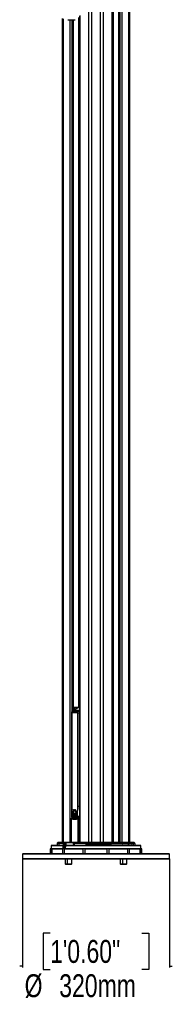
# Model space of a CAD drawing. Header units: millimetres. Extents: x 20 to 22981, y 40 to 19992.
# Tile 93 of 120: x 17352 to 18018, y 1485 to 5781. Entities that reach past the tile are written whole.
import ezdxf

# ---------------------------------------------------------------- set-up
doc = ezdxf.new("R2010")
doc.units = ezdxf.units.MM
doc.header["$LTSCALE"] = 2
doc.layers.add('COMPONENT_GEOMETRY', color=7, linetype='Continuous')
doc.styles.add('SLDTEXTSTYLE0', font='TXT', dxfattribs={"width": 0.75})
doc.dimstyles.new('SLDDIMSTYLE1', dxfattribs={"dimtxt": 100, "dimasz": 6.604, "dimexe": 0, "dimexo": 0.0625, "dimgap": 25, "dimtad": 0, "dimtih": 1, "dimtoh": 1, "dimdec": 1, "dimrnd": 1e-09, "dimzin": 12, "dimdsep": 46, "dimtxsty": 'SLDTEXTSTYLE0', "dimsah": 1, "dimcen": 0.09, "dimadec": 0, "dimazin": 3, "dimtfac": 1, "dimtdec": 1, "dimtmove": 0, "dimatfit": 0, "dimfxl": 1, "dimfrac": 2, "dimtolj": 1, "dimtzin": 12, "dimarcsym": 0})

# ---------------------------------------------------------------- blocks, each defined once
blk = doc.blocks.new('_D_6')
at = {"layer": 'COMPONENT_GEOMETRY', "color": 7}
for p, q in [((17365.2, 2119), (17365.2, 1645.2)), ((18005.2, 2119), (18005.2, 1645.2)), ((17485.1, 1795.6), (17454.7, 1795.6)), ((17454.7, 1795.6), (17454.7, 1636.8)), ((17885.3, 1795.6), (17915.7, 1795.6)), ((17915.7, 1795.6), (17915.7, 1636.8)), ((17365.2, 1651.6), (17352.5, 1651.6)), ((17454.7, 1636.8), (17485.1, 1636.8)), ((17915.7, 1636.8), (17885.3, 1636.8)), ((18005.2, 1651.6), (18017.9, 1651.6))]:
    blk.add_line(p, q, dxfattribs=at)
for points in [[(17365.2, 1651.6), (17358.6, 1652.6), (17358.6, 1650.5)], [(18005.2, 1651.6), (18011.8, 1650.5), (18011.8, 1652.6)]]:
    blk.add_solid(points, dxfattribs=at)
at = {"layer": 'COMPONENT_GEOMETRY', "color": 7, "char_height": 100, "attachment_point": 1, "style": 'SLDTEXTSTYLE0'}
for s, insert in [('1\'0.60"', (17485.1, 1765.7)), ('%%c', (17374, 1616.1)), ('320mm', (17524.8, 1616.1))]:
    blk.add_mtext(s, dxfattribs=dict(at, insert=insert))

msp = doc.modelspace()

# ---------------------------------------------------------------- linework, layer by layer
at = {"color": 8, "linetype": 'Continuous', "lineweight": 25}
for p, q in [((17654.15, 2191.49), (17654.15, 7939.49)), ((17665.22, 7939.49), (17665.22, 2191.49)), ((17705.17, 2191.49), (17705.17, 7939.49)), ((17716.25, 7939.49), (17716.25, 2191.49)), ((17756.35, 2191.49), (17756.35, 7939.49)), ((17783.31, 7939.49), (17783.31, 2191.49)), ((17791.09, 2191.49), (17791.09, 7939.49)), ((17797.26, 7939.49), (17797.26, 2191.49)), ((17827.75, 2191.49), (17827.75, 7939.49)), ((17759.63, 6551.97), (17759.63, 2191.49)), ((17542.65, 5785.38), (17542.65, 2192.28)), ((17573.13, 2192.39), (17573.13, 5781.02)), ((17579.31, 5781.02), (17579.31, 2761.38)), ((17587.09, 2768.25), (17587.09, 5781.02)), ((17610.77, 2780.48), (17610.77, 5790.35)), ((17614.05, 5799.24), (17614.05, 2191.49)), ((17578.24, 2756.57), (17579.55, 2756.57)), ((17611.05, 2780.49), (17587.52, 2779.6)), ((17587.52, 2779.33), (17588.93, 2779.33)), ((17588.24, 2778.33), (17587.52, 2778.33)), ((17588.24, 2768.84), (17588.24, 2778.33)), ((17588.93, 2779.33), (17610.83, 2780.12)), ((17605.43, 2778.9), (17589.64, 2778.33)), ((17589.64, 2778.33), (17589.64, 2769.56)), ((17612.66, 2779.53), (17609.63, 2779.53)), ((17612.66, 2780.33), (17610.84, 2780.05)), ((17611.33, 2767.32), (17612.66, 2768)), ((17578.24, 2347.5), (17579.55, 2347.5)), ((17588.92, 2330.63), (17588.8, 2330.63)), ((17593.04, 2333.51), (17592.9, 2333.51)), ((17612.23, 2347.5), (17612.66, 2353.98)), ((17577.19, 2295.2), (17576.68, 2295.2)), ((17577.19, 2295.2), (17577.19, 2192.39)), ((17585.58, 2297.6), (17579.17, 2297.05)), ((17579.17, 2297.05), (17581.29, 2296.05)), ((17579.31, 2303.03), (17579.31, 2297.26)), ((17607.93, 2191.49), (17607.93, 2295.2)), ((17610.58, 2295.2), (17610.58, 2191.49)), ((17587.86, 2191.48), (17542.12, 2191.48)), ((17490, 2165), (17541.23, 2165)), ((17541.54, 2177.52), (17490.33, 2177.52)), ((17522.87, 2179.46), (17541.58, 2179.46)), ((17541.76, 2186.56), (17523.08, 2186.56)), ((17523.56, 2187.9), (17541.79, 2187.9)), ((17542.07, 2190.91), (17526.06, 2190.91)), ((17541.23, 2165), (17541.52, 2165)), ((17541.8, 2188.03), (17542.09, 2188.03)), ((17551.45, 2165), (17880.39, 2165)), ((17880.07, 2177.52), (17551.53, 2177.52)), ((17643.11, 2190.91), (17587.91, 2190.91)), ((17753.01, 2179.46), (17729.41, 2179.46)), ((17800.72, 2179.46), (17798.79, 2179.46)), ((17820.36, 2179.46), (17819.65, 2179.46)), ((17830.26, 2179.46), (17824.37, 2179.46)), ((17841.65, 2179.46), (17839.97, 2179.46)), ((17847.53, 2179.46), (17849.32, 2179.46)), ((17853.55, 2179.46), (17854.85, 2179.46))]:
    msp.add_line(p, q, dxfattribs=at)
at = {"color": 7, "linetype": 'Continuous', "lineweight": 25}
for p, q in [((17757.73, 2191.49), (17757.73, 7939.49)), ((17782.88, 7939.49), (17782.88, 2191.49)), ((17831.09, 7939.49), (17831.09, 2191.49)), ((17539.3, 2191.49), (17539.3, 5786.52)), ((17562.46, 5781.02), (17594.04, 5781.02)), ((17587.52, 2768.46), (17587.52, 5781.02)), ((17612.66, 5796.17), (17612.66, 2191.49)), ((17578.24, 2756.57), (17578.24, 2347.5)), ((17579.55, 2756.57), (17579.55, 2347.5)), ((17604.03, 2776.95), (17584.8, 2767.07)), ((17609.63, 2779.53), (17585.87, 2767.32)), ((17611.33, 2767.32), (17585.87, 2767.32)), ((17611.04, 2780.49), (17587.52, 2779.6)), ((17589.64, 2778.33), (17588.24, 2778.33)), ((17605.33, 2756.57), (17612.23, 2756.57)), ((17605.33, 2347.5), (17605.33, 2756.57)), ((17608, 2778.99), (17606.64, 2778.99)), ((17608.55, 2779.28), (17607.5, 2778.74)), ((17610.06, 2779.92), (17608.55, 2779.28)), ((17611.05, 2780.49), (17611.06, 2780.49)), ((17612.23, 2756.57), (17612.23, 2347.5)), ((17582.76, 2319.8), (17583.15, 2322.11)), ((17583.14, 2322.11), (17583.15, 2322.11)), ((17583.15, 2322.11), (17586.47, 2321.02)), ((17583.28, 2322.11), (17583.42, 2322.11)), ((17586.47, 2321.02), (17583.33, 2322.85)), ((17585.48, 2334.32), (17586.1, 2333.76)), ((17585.62, 2334.32), (17586.02, 2333.95)), ((17586.55, 2321.02), (17586.47, 2321.02)), ((17588.8, 2330.63), (17591.57, 2331.79)), ((17589.7, 2332.74), (17589.84, 2332.74)), ((17591.62, 2329.93), (17591.42, 2329.93)), ((17591.71, 2331.79), (17591.57, 2331.79)), ((17591.69, 2329.92), (17591.98, 2329.85)), ((17593.18, 2333.51), (17592.61, 2333.26)), ((17594.36, 2333.62), (17593.32, 2333.51)), ((17595.71, 2320.47), (17595.85, 2320.47)), ((17595.87, 2331.2), (17595.75, 2331.2)), ((17595.85, 2320.47), (17595.99, 2320.47)), ((17595.98, 2328.66), (17595.86, 2328.66)), ((17596.09, 2330.35), (17596.2, 2330.35)), ((17601.85, 2320.5), (17602.41, 2319.41)), ((17612.23, 2347.5), (17605.33, 2347.5)), ((17576.68, 2295.2), (17576.68, 2192.39)), ((17585.21, 2297.77), (17578.51, 2297.19)), ((17582.66, 2316.59), (17582.68, 2316.59)), ((17582.67, 2319.01), (17582.81, 2319.01)), ((17582.67, 2319.01), (17582.7, 2319.01)), ((17582.68, 2316.59), (17582.7, 2319.01)), ((17587.32, 2318.72), (17582.68, 2316.59)), ((17582.7, 2319.01), (17586.88, 2319.67)), ((17586.88, 2319.67), (17582.76, 2319.8)), ((17582.76, 2315.6), (17587.32, 2318.72)), ((17583.23, 2312.93), (17582.76, 2315.6)), ((17582.8, 2316.59), (17582.95, 2316.59)), ((17582.81, 2319.01), (17582.83, 2319.01)), ((17583.03, 2315.6), (17582.89, 2315.6)), ((17587.83, 2317.96), (17583.23, 2312.93)), ((17583.23, 2312.93), (17583.23, 2312.93)), ((17583.37, 2312.93), (17583.51, 2312.93)), ((17583.5, 2311.98), (17587.83, 2317.96)), ((17584.59, 2309.31), (17583.5, 2311.98)), ((17583.5, 2311.98), (17583.5, 2311.98)), ((17583.79, 2311.98), (17583.65, 2311.98)), ((17586.96, 2306.13), (17585.13, 2308.39)), ((17585.18, 2308.39), (17585.13, 2308.39)), ((17585.31, 2319.61), (17585.45, 2319.61)), ((17585.46, 2308.39), (17585.32, 2308.39)), ((17586.97, 2319.67), (17586.88, 2319.67)), ((17586.89, 2319.64), (17587.26, 2319.67)), ((17587.42, 2318.72), (17587.32, 2318.72)), ((17590.21, 2304.17), (17587.74, 2305.46)), ((17587.84, 2305.46), (17587.74, 2305.46)), ((17587.94, 2317.96), (17587.83, 2317.96)), ((17588.12, 2305.46), (17587.98, 2305.46)), ((17588.44, 2317.27), (17588.33, 2317.27)), ((17588.93, 2317.67), (17588.5, 2318.12)), ((17589.18, 2316.69), (17589.06, 2316.69)), ((17590.37, 2316.76), (17589.44, 2317.25)), ((17590.14, 2316.08), (17590.01, 2316.08)), ((17591.26, 2316.55), (17591.4, 2316.55)), ((17591.4, 2316.08), (17591.26, 2316.08)), ((17594.2, 2304.12), (17591.26, 2303.93)), ((17591.4, 2303.93), (17591.26, 2303.93)), ((17593.04, 2316.37), (17592.9, 2316.37)), ((17594.43, 2318.1), (17593.95, 2317.61)), ((17594.72, 2317.82), (17594.59, 2317.82)), ((17598.16, 2306.57), (17595.22, 2304.49)), ((17595.34, 2304.49), (17595.49, 2304.49)), ((17595.49, 2304.49), (17595.63, 2304.49)), ((17595.68, 2295.49), (17597.1, 2295.49)), ((17601.16, 2311.48), (17599.05, 2307.6)), ((17601.65, 2313.09), (17601.66, 2313.09)), ((17602.24, 2317.96), (17601.66, 2313.09)), ((17602.13, 2319.41), (17602.16, 2319.41)), ((17602.21, 2317.96), (17602.24, 2317.96)), ((17607.93, 2295.2), (17610.58, 2295.2)), ((17608.51, 2298.24), (17608.04, 2298.74)), ((17612.66, 2297.46), (17609.12, 2297.19)), ((17520.8, 2191.49), (17527.24, 2191.49)), ((17527.24, 2191.49), (17542.12, 2191.49)), ((17542.12, 2191.48), (17541.99, 2189.99)), ((17543.12, 2192.39), (17586.86, 2192.39)), ((17587.86, 2191.49), (17643.89, 2191.49)), ((17587.99, 2189.99), (17587.86, 2191.48)), ((17665.22, 2191.49), (17643.89, 2191.49)), ((17665.22, 2190.91), (17665.22, 2191.49)), ((17705.17, 2191.49), (17665.22, 2191.49)), ((17705.17, 2191.49), (17705.17, 2190.91)), ((17726.5, 2191.49), (17705.17, 2191.49)), ((17843.16, 2191.49), (17726.5, 2191.49)), ((17843.16, 2191.49), (17849.6, 2191.49)), ((17487.2, 2164.49), (17485.2, 2162.49)), ((17485.2, 2162.49), (17485.2, 2142.49)), ((17491.06, 2162.49), (17485.2, 2162.49)), ((17487.2, 2164.49), (17541.87, 2164.49)), ((17490.33, 2177.52), (17490, 2165)), ((17491.06, 2142.49), (17491.06, 2162.49)), ((17491.33, 2178.49), (17541.56, 2178.49)), ((17541.11, 2162.49), (17493.03, 2162.49)), ((17493.03, 2162.49), (17493.03, 2142.49)), ((17512.65, 2179.05), (17512.65, 2178.49)), ((17512.74, 2178.99), (17512.74, 2178.49)), ((17515.79, 2186.56), (17515.55, 2179.46)), ((17515.55, 2179.46), (17522.87, 2179.46)), ((17523.08, 2186.56), (17515.79, 2186.56)), ((17519.38, 2190.91), (17516.38, 2187.9)), ((17516.38, 2187.9), (17523.56, 2187.9)), ((17526.06, 2190.91), (17519.38, 2190.91)), ((17523.08, 2186.56), (17522.87, 2179.46)), ((17526.06, 2190.91), (17523.56, 2187.9)), ((17541.11, 2142.49), (17541.11, 2162.49)), ((17541.8, 2188.03), (17541.23, 2165)), ((17542.09, 2188.03), (17541.52, 2165)), ((17541.52, 2165), (17547.16, 2165)), ((17541.87, 2164.49), (17541.73, 2164.49)), ((17547.52, 2164.49), (17541.87, 2164.49)), ((17543.21, 2189.99), (17541.99, 2189.99)), ((17547.16, 2188.03), (17542.09, 2188.03)), ((17543.51, 2189.99), (17548.57, 2189.99)), ((17629.77, 2162.49), (17546.49, 2162.49)), ((17546.49, 2162.49), (17546.49, 2142.49)), ((17547.16, 2165), (17547.16, 2188.03)), ((17548.22, 2164.49), (17547.52, 2164.49)), ((17548.2, 2164.49), (17883.2, 2164.49)), ((17548.4, 2164.49), (17548.22, 2164.49)), ((17548.57, 2189.99), (17551.45, 2189.99)), ((17548.58, 2188.03), (17548.58, 2165)), ((17548.58, 2165), (17550.06, 2165)), ((17551.87, 2189.01), (17549.27, 2189.01)), ((17550.06, 2165), (17550.13, 2177.53)), ((17587.99, 2189.99), (17551.45, 2189.99)), ((17551.52, 2179.47), (17551.78, 2179.47)), ((17551.78, 2179.47), (17551.87, 2189.01)), ((17551.87, 2189.01), (17551.87, 2189.03)), ((17552.23, 2178.49), (17879.07, 2178.49)), ((17553, 2179.46), (17587.97, 2179.46)), ((17553.1, 2189.03), (17553.1, 2188.99)), ((17587.77, 2189.03), (17553.1, 2189.03)), ((17587.77, 2188.58), (17587.77, 2189.03)), ((17587.97, 2179.46), (17587.77, 2186.56)), ((17589.16, 2189.7), (17589.25, 2187.9)), ((17589.25, 2187.9), (17641.45, 2187.9)), ((17589.44, 2186.56), (17589.63, 2179.46)), ((17641.12, 2186.56), (17589.44, 2186.56)), ((17589.63, 2179.46), (17640.99, 2179.46)), ((17629.77, 2142.49), (17629.77, 2162.49)), ((17733.28, 2162.49), (17637.12, 2162.49)), ((17637.12, 2162.49), (17637.12, 2142.49)), ((17641.12, 2186.56), (17640.99, 2179.46)), ((17665.22, 2179.46), (17640.99, 2179.46)), ((17641.12, 2186.56), (17665.22, 2186.56)), ((17643.11, 2190.91), (17641.45, 2187.9)), ((17665.22, 2187.9), (17641.45, 2187.9)), ((17643.11, 2190.91), (17665.22, 2190.91)), ((17665.22, 2190.91), (17665.22, 2187.9)), ((17665.22, 2190.91), (17705.17, 2190.91)), ((17705.17, 2187.9), (17665.22, 2187.9)), ((17665.22, 2186.56), (17665.22, 2187.9)), ((17665.22, 2186.56), (17665.22, 2179.46)), ((17665.22, 2186.56), (17705.17, 2186.56)), ((17705.17, 2179.46), (17665.22, 2179.46)), ((17665.22, 2178.49), (17665.22, 2179.46)), ((17705.17, 2190.91), (17705.17, 2187.9)), ((17705.17, 2190.91), (17727.29, 2190.91)), ((17705.17, 2186.56), (17705.17, 2187.9)), ((17728.95, 2187.9), (17705.17, 2187.9)), ((17705.17, 2186.56), (17705.17, 2179.46)), ((17705.17, 2186.56), (17729.27, 2186.56)), ((17705.17, 2178.49), (17705.17, 2179.46)), ((17729.41, 2179.46), (17705.17, 2179.46)), ((17727.29, 2190.91), (17728.95, 2187.9)), ((17727.29, 2190.91), (17844.33, 2190.91)), ((17846.83, 2187.9), (17728.95, 2187.9)), ((17729.27, 2186.56), (17729.41, 2179.46)), ((17729.27, 2186.56), (17847.32, 2186.56)), ((17733.28, 2142.49), (17733.28, 2162.49)), ((17823.9, 2162.49), (17740.63, 2162.49)), ((17740.63, 2162.49), (17740.63, 2142.49)), ((17753.51, 2178.99), (17753.51, 2178.49)), ((17758.86, 2179.05), (17758.86, 2178.49)), ((17760.5, 2179.05), (17760.5, 2178.49)), ((17762.33, 2179.05), (17762.33, 2178.49)), ((17764.92, 2179.05), (17764.92, 2178.49)), ((17768.4, 2179.05), (17768.4, 2178.49)), ((17768.49, 2178.99), (17768.49, 2179.05)), ((17771.59, 2178.49), (17771.59, 2179.05)), ((17776.39, 2178.49), (17776.39, 2179.05)), ((17781.34, 2178.49), (17781.34, 2179.05)), ((17785.5, 2178.49), (17785.5, 2179.05)), ((17787.77, 2178.49), (17787.77, 2179.05)), ((17787.95, 2178.49), (17787.95, 2179.05)), ((17791.75, 2179.05), (17791.75, 2178.49)), ((17796.69, 2178.49), (17796.69, 2179.05)), ((17797.03, 2178.99), (17798.68, 2178.99)), ((17798.68, 2178.99), (17798.68, 2178.49)), ((17798.68, 2178.99), (17800.66, 2178.99)), ((17800.66, 2178.99), (17800.66, 2178.49)), ((17800.66, 2178.99), (17802.7, 2178.99)), ((17802.7, 2178.99), (17802.7, 2178.49)), ((17802.7, 2178.99), (17804.67, 2178.99)), ((17802.82, 2179.05), (17802.82, 2178.99)), ((17804.67, 2178.99), (17804.67, 2178.49)), ((17808.55, 2178.99), (17808.55, 2178.49)), ((17811.04, 2178.99), (17811.04, 2178.49)), ((17815.32, 2178.99), (17815.99, 2178.99)), ((17815.33, 2178.49), (17815.33, 2179.05)), ((17815.99, 2178.99), (17815.99, 2178.49)), ((17816.81, 2178.99), (17816.81, 2178.49)), ((17816.81, 2178.99), (17818.03, 2178.99)), ((17818.03, 2178.99), (17818.03, 2178.49)), ((17818.78, 2178.99), (17818.88, 2178.99)), ((17818.88, 2178.99), (17818.88, 2178.49)), ((17818.88, 2178.99), (17819.23, 2178.99)), ((17819.23, 2178.99), (17819.23, 2178.49)), ((17820.65, 2178.99), (17820.65, 2178.49)), ((17823, 2178.99), (17823, 2178.49)), ((17823.77, 2178.49), (17823.77, 2179.05)), ((17823.9, 2142.49), (17823.9, 2162.49)), ((17824.07, 2178.99), (17827.57, 2178.99)), ((17827.57, 2178.99), (17827.57, 2178.49)), ((17827.57, 2178.99), (17829.1, 2178.99)), ((17829.1, 2178.99), (17829.1, 2178.49)), ((17829.29, 2178.49), (17829.29, 2178.99)), ((17877.36, 2162.49), (17829.29, 2162.49)), ((17829.29, 2162.49), (17829.29, 2142.49)), ((17829.34, 2178.99), (17831.53, 2178.99)), ((17830.65, 2179.05), (17830.65, 2178.99)), ((17831.39, 2179.05), (17831.39, 2178.99)), ((17831.53, 2178.99), (17831.53, 2178.49)), ((17832.23, 2178.99), (17832.23, 2178.49)), ((17832.23, 2178.99), (17833.84, 2178.99)), ((17833.84, 2178.99), (17833.84, 2178.49)), ((17835.21, 2179.05), (17835.21, 2178.49)), ((17839.18, 2178.49), (17839.18, 2179.05)), ((17839.52, 2178.99), (17843.45, 2178.99)), ((17843.45, 2178.99), (17843.45, 2178.49)), ((17843.45, 2178.99), (17843.86, 2178.99)), ((17843.86, 2178.99), (17843.86, 2178.49)), ((17843.86, 2178.99), (17844.25, 2178.99)), ((17844.25, 2178.99), (17844.25, 2178.49)), ((17844.33, 2190.91), (17846.83, 2187.9)), ((17851.02, 2190.91), (17844.33, 2190.91)), ((17845.1, 2178.49), (17845.1, 2179.05)), ((17846.83, 2187.9), (17854.02, 2187.9)), ((17847.32, 2186.56), (17847.53, 2179.46)), ((17854.6, 2186.56), (17847.32, 2186.56)), ((17850.03, 2178.99), (17850.03, 2178.49)), ((17851.02, 2190.91), (17854.02, 2187.9)), ((17851.95, 2178.49), (17851.95, 2179.05)), ((17854.6, 2186.56), (17854.85, 2179.46)), ((17857.75, 2178.49), (17857.75, 2179.05)), ((17877.36, 2142.49), (17877.36, 2162.49)), ((17885.2, 2162.49), (17879.33, 2162.49)), ((17879.33, 2162.49), (17879.33, 2142.49)), ((17880.39, 2165), (17880.07, 2177.52)), ((17885.2, 2162.49), (17883.2, 2164.49)), ((17885.2, 2142.49), (17885.2, 2162.49)), ((17368.2, 2142.49), (17365.2, 2139.49)), ((17365.2, 2139.49), (17365.2, 2121.49)), ((17458.92, 2139.49), (17365.2, 2139.49)), ((17365.2, 2121.49), (17368.2, 2118.49)), ((17365.2, 2121.49), (17458.92, 2121.49)), ((17368.2, 2142.49), (17461.05, 2142.49)), ((17461.05, 2118.49), (17368.2, 2118.49)), ((18005.2, 2139.49), (17458.92, 2139.49)), ((17458.92, 2121.49), (18005.2, 2121.49)), ((17461.05, 2142.49), (18002.2, 2142.49)), ((18002.2, 2118.49), (17461.05, 2118.49)), ((17550.23, 2118.49), (17550.23, 2098.15)), ((17559.95, 2118.49), (17559.95, 2098.15)), ((17579.95, 2098.15), (17579.95, 2118.49)), ((17790.45, 2118.49), (17790.45, 2098.15)), ((17800.17, 2118.49), (17800.17, 2098.15)), ((17820.17, 2098.15), (17820.17, 2118.49)), ((18005.2, 2139.49), (18002.2, 2142.49)), ((18002.2, 2118.49), (18005.2, 2121.49)), ((18005.2, 2121.49), (18005.2, 2139.49)), ((17550.23, 2098.15), (17551.88, 2096.49)), ((17550.23, 2098.15), (17559.95, 2098.15)), ((17551.88, 2096.49), (17561.6, 2096.49)), ((17559.95, 2098.15), (17561.6, 2096.49)), ((17559.95, 2098.15), (17571.86, 2098.15)), ((17561.6, 2096.49), (17571.54, 2096.49)), ((17571.54, 2096.49), (17578.29, 2096.49)), ((17571.86, 2098.15), (17579.95, 2098.15)), ((17578.29, 2096.49), (17579.95, 2098.15)), ((17790.45, 2098.15), (17792.1, 2096.49)), ((17790.45, 2098.15), (17800.17, 2098.15)), ((17792.1, 2096.49), (17801.82, 2096.49)), ((17800.17, 2098.15), (17801.82, 2096.49)), ((17800.17, 2098.15), (17820.17, 2098.15)), ((17801.82, 2096.49), (17818.51, 2096.49)), ((17818.51, 2096.49), (17820.17, 2098.15))]:
    msp.add_line(p, q, dxfattribs=at)
at = {"color": 8, "linetype": 'Continuous', "lineweight": 25, "flags": 128}
for points in [[(17584.8, 2767.07), (17585.21, 2767.23), (17585.87, 2767.32)], [(17611.33, 2767.32), (17612.04, 2767.23), (17612.66, 2767.01)], [(17579.17, 2297.05), (17578.81, 2297.17), (17578.51, 2297.19)], [(17603.72, 2296.31), (17604.36, 2296.09), (17605.92, 2295.62)], [(17607.93, 2295.2), (17607.85, 2295.56), (17607.82, 2295.9), (17607.84, 2296.22), (17607.92, 2296.5), (17608.06, 2296.73), (17608.23, 2296.9), (17608.31, 2296.95)], [(17610.58, 2295.2), (17610.52, 2295.68), (17610.38, 2296.13), (17610.18, 2296.53), (17609.93, 2296.85), (17609.64, 2297.07), (17609.32, 2297.18), (17609.12, 2297.19)]]:
    msp.add_lwpolyline(points, dxfattribs=at)
at = {"color": 7, "linetype": 'Continuous', "lineweight": 25, "flags": 128}
for points in [[(17588.39, 2318.08), (17587.9, 2318.74), (17587.06, 2320.59), (17586.69, 2322.72), (17586.82, 2324.9), (17587.45, 2326.91), (17588.51, 2328.52), (17589.87, 2329.56), (17591.4, 2329.92)], [(17587.04, 2321.19), (17586.83, 2322.72), (17586.97, 2324.9), (17587.59, 2326.91), (17588.65, 2328.52), (17590.01, 2329.56), (17591.44, 2329.92)], [(17587.04, 2321.19), (17586.83, 2322.72), (17586.97, 2324.9), (17587.59, 2326.91), (17588.65, 2328.52), (17590.01, 2329.56), (17591.44, 2329.92)], [(17589.98, 2332.74), (17589.27, 2332.78), (17588.99, 2332.81)], [(17589.98, 2332.74), (17589.27, 2332.78), (17588.99, 2332.81)], [(17587.09, 2318.34), (17587.13, 2318.36), (17587.7, 2318.72)], [(17587.52, 2317.03), (17587.68, 2317.24), (17588.22, 2317.96)], [(17589.64, 2317.21), (17589.4, 2317.38), (17588.61, 2318.16)], [(17603.98, 2294.97), (17603.51, 2295.12), (17601.81, 2295.74)], [(17609.32, 2298.41), (17608.99, 2298.29), (17608.51, 2298.24)], [(17551.53, 2177.52), (17551.51, 2175.52), (17551.47, 2167.52), (17551.45, 2165)], [(17553, 2179.46), (17552.99, 2179.27), (17552.96, 2179.08), (17552.91, 2178.92), (17552.84, 2178.77), (17552.77, 2178.65), (17552.68, 2178.56), (17552.58, 2178.51), (17552.48, 2178.49)], [(17553.1, 2188.99), (17553.08, 2186.99), (17553, 2179.46)], [(17640.43, 2178.49), (17640.54, 2178.51), (17640.64, 2178.56), (17640.74, 2178.65), (17640.82, 2178.77), (17640.89, 2178.92), (17640.94, 2179.08), (17640.97, 2179.27), (17640.99, 2179.46)], [(17729.96, 2178.49), (17729.86, 2178.51), (17729.76, 2178.56), (17729.66, 2178.65), (17729.58, 2178.77), (17729.51, 2178.92), (17729.46, 2179.08), (17729.42, 2179.27), (17729.41, 2179.46)]]:
    msp.add_lwpolyline(points, dxfattribs=at)
at = {"color": 8, "linetype": 'Continuous', "lineweight": 25}
for centre, radius, start, end in [((17581.66, 2761.97), 1.79, 83.81387, 140.60513), ((17606.43, 2755.51), 8.28, 41.21, 83.94516), ((17609.61, 2777.19), 2.34, 89.45913, 116.88089), ((17610.84, 2777.62), 2.42, 89.82565, 108.78632), ((17579.78, 2299.52), 6.7, 88.57047, 99.8323), ((17584.85, 2302.02), 3.76, 158.4924, 231.71717), ((17848.67, 2179.48), 1.15, 181.41464, 206.02352)]:
    msp.add_arc(centre, radius, start, end, dxfattribs=at)
at = {"color": 7, "linetype": 'Continuous', "lineweight": 25}
for centre, radius, start, end in [((17591.37, 2757.06), 11.64, 118.20136, 144.94174), ((17589.14, 2778.45), 0.903, 103.2025, 187.6768), ((17588.74, 2778.44), 0.909, 352.91967, 77.60911), ((17607.2, 2769.12), 9.89, 93.26041, 148.86493), ((17616.83, 2757.06), 11.64, 118.20136, 144.94174), ((17613.77, 2771.51), 9.02, 108.88637, 117.26019), ((17601.38, 2317.79), 18.75, 166.68475, 173.83257), ((17601.52, 2317.79), 18.75, 166.68475, 173.83257), ((17589.47, 2336.16), 15.42, 245.74487, 259.0658), ((17589.61, 2336.16), 15.42, 245.74487, 259.0658), ((17595.51, 2320), 12.51, 121.78298, 166.83621), ((17595.41, 2340.41), 21.32, 235.50135, 245.44903), ((17589.82, 2336.34), 15.61, 245.79437, 255.88069), ((17595.65, 2320), 12.51, 121.78298, 166.83621), ((17595.55, 2340.41), 21.32, 235.50135, 245.44903), ((17591.21, 2339.81), 8.04, 223.04936, 273.57051), ((17589.82, 2339.92), 7.17, 231.29199, 296.67499), ((17590.23, 2340.24), 7.5, 232.04465, 269.15093), ((17595.84, 2317.91), 14.48, 106.54691, 118.52228), ((17595.98, 2317.91), 14.48, 106.54691, 118.52228), ((17593.14, 2304.18), 16.49, 56.65008, 81.03221), ((17593.28, 2304.18), 16.49, 56.65008, 81.03221), ((17562.12, 2299.46), 44.71, 26.50258, 40.77639), ((17562.26, 2299.46), 44.71, 26.50258, 40.77639), ((17562.97, 2299.89), 44, 29.13084, 40.83299), ((17557.4, 2302.69), 47.76, 20.49966, 33.31402), ((17593.31, 2303.97), 16.73, 56.73487, 76.1238), ((17557.54, 2302.69), 47.76, 20.49966, 33.31402), ((17578.68, 2295.2), 2, 94.91546, 180), ((17579.52, 2294.69), 2.38, 98.34462, 167.79488), ((17602.18, 2317.7), 19.55, 176.16309, 183.2594), ((17578.38, 2332.53), 16.51, 285.03304, 303.18984), ((17582.8, 2332.51), 13.5, 269.48827, 288.02967), ((17585.45, 2338.68), 19.07, 261.85108, 274.58847), ((17575.81, 2331.04), 16.93, 294.16232, 313.26752), ((17601.28, 2317.6), 18.64, 186.15334, 194.4983), ((17602.33, 2317.7), 19.55, 176.16309, 183.2594), ((17578.52, 2332.53), 16.51, 285.03304, 303.18984), ((17582.94, 2332.51), 13.5, 269.48827, 288.02967), ((17585.59, 2338.68), 19.07, 261.85108, 274.58847), ((17575.96, 2331.04), 16.93, 294.16232, 313.26752), ((17601.42, 2317.6), 18.64, 186.15334, 194.4983), ((17583.08, 2332.51), 13.5, 269.48827, 288.02967), ((17585.73, 2338.72), 19.11, 261.85674, 269.99295), ((17576.1, 2331.04), 16.93, 294.16232, 313.26752), ((17601.56, 2317.6), 18.64, 186.15334, 194.4983), ((17565.63, 2334.13), 27.56, 309.68939, 324.05583), ((17565.77, 2334.13), 27.56, 309.68939, 324.05583), ((17565.99, 2333.9), 27.24, 309.64852, 322.13218), ((17564.14, 2331), 27.14, 315.52067, 331.28045), ((17598.58, 2316.78), 15.82, 197.63576, 208.15336), ((17564.28, 2331), 27.14, 315.52067, 331.28045), ((17598.73, 2316.78), 15.82, 197.63576, 208.15336), ((17564.42, 2331), 27.14, 315.52067, 331.28045), ((17598.87, 2316.78), 15.82, 197.63576, 208.15336), ((17559.97, 2326.01), 29.78, 325.90412, 342.94103), ((17560.54, 2325.76), 29.29, 325.83518, 339.96796), ((17553.51, 2325.06), 35.79, 332.22831, 347.42264), ((17595.07, 2314.68), 11.73, 212.44441, 226.82106), ((17553.65, 2325.06), 35.79, 332.22831, 347.42264), ((17595.22, 2314.68), 11.73, 212.44441, 226.82106), ((17553.79, 2325.06), 35.79, 332.22831, 347.42264), ((17595.36, 2314.68), 11.73, 212.44441, 226.82106), ((17585.59, 2338.66), 19.05, 270.00137, 274.59358), ((17535.23, 2322.09), 54.22, 342.87571, 354.28208), ((17535.57, 2322.04), 54.02, 342.86519, 353.00674), ((17557.64, 2327.01), 32.58, 337.15281, 342.59847), ((17548.02, 2315.92), 41.17, 345.29264, 1.07443), ((17592.8, 2312), 8.2, 232.80626, 252.54451), ((17548.16, 2315.92), 41.17, 345.29264, 1.07443), ((17548.3, 2315.92), 41.17, 345.29264, 1.07443), ((17593.08, 2312), 8.2, 232.80626, 252.54451), ((17550.74, 2305.84), 40.7, 357.30659, 14.56702), ((17549.01, 2309.44), 41.66, 352.74297, 9.18016), ((17550.89, 2305.84), 40.7, 357.30659, 14.56702), ((17551.03, 2305.84), 40.7, 357.30659, 14.56702), ((17549.09, 2309.44), 41.73, 352.75013, 7.16466), ((17559.74, 2298.85), 36.05, 8.9968, 28.55241), ((17555.48, 2300.96), 38.97, 4.65761, 22.83272), ((17592.42, 2310.85), 6.99, 261.6391, 285.85387), ((17559.88, 2298.85), 36.05, 8.9968, 28.55241), ((17560.02, 2298.85), 36.05, 8.9968, 28.55241), ((17555.31, 2300.91), 39.29, 4.69587, 20.88694), ((17575.77, 2297.92), 25.27, 22.51942, 46.90235), ((17568.92, 2297.29), 30.75, 17.55832, 38.34998), ((17575.91, 2297.92), 25.27, 22.51942, 46.90235), ((17576.06, 2297.92), 25.27, 22.51942, 46.90235), ((17568.83, 2297.2), 31, 17.60132, 37.01938), ((17586.63, 2298.56), 20.89, 44.06047, 67.21837), ((17580.07, 2296.5), 25.87, 35.37537, 55.49447), ((17586.77, 2298.56), 20.89, 44.06047, 67.21837), ((17586.92, 2298.56), 20.89, 44.06047, 67.21837), ((17580.14, 2296.44), 25.97, 35.39436, 54.83293), ((17591.54, 2312.84), 9.18, 294.50808, 316.88964), ((17587.45, 2316.24), 14.51, 323.44498, 340.82647), ((17587.6, 2316.24), 14.51, 323.44498, 340.82647), ((17583.09, 2317.68), 19.11, 346.09475, 0.83742), ((17583.23, 2317.68), 19.11, 346.09475, 0.83742), ((17609.24, 2304.63), 6.01, 191.8373, 258.54449), ((17612.16, 2496.39), 190.31, 267.81078, 270.15767), ((17609.27, 2295.2), 2, 94.27551, 118.59275), ((17520.8, 2189.49), 2, 90, 135), ((17527.27, 2189.95), 1.54, 91.18426, 141.71565), ((17543.12, 2191.39), 1, 90, 175), ((17586.86, 2191.39), 1, 5, 90), ((17644, 2190.53), 0.967, 96.42053, 157.16184), ((17726.39, 2190.53), 0.967, 22.83816, 83.57947), ((17843.12, 2189.95), 1.54, 38.28435, 88.81574), ((17849.6, 2189.49), 2, 45, 90), ((17490.5, 2164.99), 0.5, 178.5, 270), ((17491.33, 2177.49), 1, 90, 178.5), ((17514.55, 2179.49), 1, 270, 358), ((17517.79, 2186.49), 2, 135, 178), ((17521.95, 2179.41), 0.921, 275.4698, 2.99523), ((17525.28, 2186.52), 2.21, 141.19481, 179.00198), ((17540.87, 2179.49), 1, 270, 313.92442), ((17541.73, 2164.99), 0.5, 179.28744, 270), ((17541.96, 2164.93), 0.449, 171.20543, 258.38327), ((17543.21, 2188.99), 1, 90, 159.68863), ((17547.87, 2154.47), 33.57, 88.79313, 91.20687), ((17547.61, 2164.93), 0.449, 171.20543, 258.38327), ((17548.13, 2164.93), 0.449, 281.61673, 8.79457), ((17548.39, 2189.12), 0.887, 352.69985, 78.77449), ((17549.62, 2164.93), 0.449, 281.61673, 8.79457), ((17551, 2204.88), 27.36, 268.18276, 271.09941), ((17551.9, 2164.93), 0.449, 170.33701, 257.10751), ((17552.4, 2179.36), 0.887, 172.69985, 258.77449), ((17552.66, 2179.36), 0.887, 172.69985, 258.77449), ((17552.74, 2204.09), 24.64, 267.75922, 270.60914), ((17552.49, 2208.41), 19.4, 268.18589, 271.81411), ((17552.84, 2213.61), 24.62, 267.75644, 270.61619), ((17586.77, 2188.99), 1, 1.99664, 89.99694), ((17588.77, 2188.81), 1.03, 193.41659, 297.65545), ((17588.6, 2193.61), 7.1, 263.24647, 276.75353), ((17588.96, 2179.49), 0.997, 181.81601, 269.83121), ((17588.8, 2186.81), 7.4, 263.53339, 276.46661), ((17588.77, 2179.34), 0.874, 282.69975, 7.39012), ((17644.07, 2186.56), 2.95, 152.89784, 180.02091), ((17726.32, 2186.56), 2.95, 359.97909, 27.10216), ((17845.11, 2186.52), 2.21, 0.99802, 38.80519), ((17852.6, 2186.49), 2, 2, 45), ((17855.85, 2179.49), 1, 182, 210.68315), ((17879.07, 2177.49), 1, 1.5, 90), ((17879.89, 2164.99), 0.5, 270, 1.5)]:
    msp.add_arc(centre, radius, start, end, dxfattribs=at)
at = {"color": 8, "linetype": 'Continuous', "lineweight": 25}
for centre, major_axis, ratio, start_param, end_param in [((17600.46, 2342.57), (6.6, 46.86), 0.7000837, 3.2399493, 3.5833907), ((17066.83, 2348.62), (827.18, 0), 0.0857028, 5.4297005, 5.4330512)]:
    msp.add_ellipse(centre, major_axis=major_axis, ratio=ratio, start_param=start_param, end_param=end_param, dxfattribs=at)
at = {"color": 7, "linetype": 'Continuous', "lineweight": 25}
for centre, major_axis, ratio, start_param, end_param in [((17543.5, 2187.99), (0.02, 2), 0.7070529, 0.008726, 1.562069), ((17548.58, 2187.99), (-0.02, 2), 0.7070529, 6.2744593, 7.8278024), ((17547.87, 2164.99), (1, 0), 0.0123388, 0.7855505, 2.3560422), ((17549.29, 2188.01), (-0.025, 1), 0.7068915, 6.2657426, 7.8190857)]:
    msp.add_ellipse(centre, major_axis=major_axis, ratio=ratio, start_param=start_param, end_param=end_param, dxfattribs=at)
for points, knots in [([(17580.29, 2763.1), (17580.25, 2763.06), (17579.72, 2762.48), (17579.05, 2760.98), (17578.34, 2758.81), (17578.3, 2757.28), (17578.27, 2756.57)], [0, 0, 0, 0, 0.0212174, 0.3537486, 0.6987456, 1, 1, 1, 1]), ([(17581.85, 2763.75), (17581.74, 2763.6), (17581.05, 2762.65), (17579.92, 2760.35), (17579.68, 2757.9), (17579.55, 2756.57)], [0, 0, 0, 0, 0.0809636, 0.5029455, 1, 1, 1, 1]), ([(17605.33, 2756.57), (17603.99, 2756.5), (17599.64, 2756.26), (17590.89, 2756), (17583.81, 2756.36), (17579.55, 2756.57)], [0, 0, 0, 0, 0.1493189, 0.4868131, 1, 1, 1, 1]), ([(17584.8, 2767.07), (17584.27, 2766.77), (17582.99, 2766.03), (17581.47, 2764.65), (17580.59, 2763.52), (17580.27, 2763.1)], [0, 0, 0, 0, 0.3024783, 0.7455678, 1, 1, 1, 1]), ([(17581.85, 2763.75), (17583.82, 2763.41), (17587.78, 2762.73), (17594.84, 2762.41), (17601.4, 2762.9), (17605.86, 2763.54), (17607.3, 2763.75)], [0, 0, 0, 0, 0.2612514, 0.5245178, 0.8454398, 1, 1, 1, 1]), ([(17607.51, 2778.72), (17607.37, 2778.64), (17607.11, 2778.51), (17606.68, 2778.18), (17605.63, 2777.69), (17604.71, 2777.26), (17604.03, 2776.94)], [0, 0, 0, 0, 0.2579641, 0.4557188, 0.6035397, 1, 1, 1, 1]), ([(17605.33, 2756.57), (17605.41, 2757.9), (17605.57, 2760.35), (17606.57, 2762.65), (17607.2, 2763.6), (17607.3, 2763.75)], [0, 0, 0, 0, 0.4970545, 0.9190364, 1, 1, 1, 1]), ([(17612.66, 2780.39), (17612.16, 2780.36), (17611.26, 2780.32), (17610.44, 2780.01), (17610.08, 2779.87)], [0, 0, 0, 0, 0.5618644, 1, 1, 1, 1]), ([(17578.29, 2347.5), (17578.28, 2341.05), (17578.26, 2327.25), (17578.53, 2313.46), (17578.67, 2306.12)], [0, 0, 0, 0, 0.4679243, 1, 1, 1, 1]), ([(17579.55, 2347.5), (17579.56, 2342.4), (17579.58, 2328.64), (17579.8, 2314.88), (17579.94, 2306.22)], [0, 0, 0, 0, 0.3702147, 1, 1, 1, 1]), ([(17583.33, 2322.85), (17583.83, 2324.23), (17584.82, 2327), (17586.93, 2329.45), (17588.36, 2330.35), (17588.8, 2330.63)], [0, 0, 0, 0, 0.4088162, 0.8176294, 1, 1, 1, 1]), ([(17585.28, 2334.32), (17586.26, 2333.74), (17588.22, 2332.58), (17590.93, 2332.68), (17592.43, 2333.31), (17592.9, 2333.51)], [0, 0, 0, 0, 0.4073123, 0.8146318, 1, 1, 1, 1]), ([(17591.57, 2331.79), (17590.44, 2331.83), (17588.17, 2331.9), (17586.25, 2333.52), (17585.28, 2334.32)], [0, 0, 0, 0, 0.4994679, 1, 1, 1, 1]), ([(17591.26, 2329.92), (17590.73, 2329.85), (17589.68, 2329.7), (17588.28, 2328.55), (17587.22, 2326.85), (17586.62, 2324.73), (17586.53, 2322.45), (17586.98, 2320.25), (17587.9, 2318.39), (17589.21, 2317.08), (17590.76, 2316.46), (17592.37, 2316.6), (17593.86, 2317.5), (17594.97, 2318.88), (17595.41, 2320.01), (17595.59, 2320.47)], [0, 0, 0, 0, 0.078696, 0.1573916, 0.2360954, 0.3148018, 0.3934965, 0.4721808, 0.5508705, 0.6295737, 0.7082803, 0.7869767, 0.8656654, 0.9443584, 1, 1, 1, 1]), ([(17595.86, 2328.66), (17595.75, 2328.73), (17595.42, 2328.95), (17594.64, 2328.87), (17593.64, 2329.32), (17592.49, 2329.86), (17591.68, 2329.9), (17591.26, 2329.92)], [0, 0, 0, 0, 0.0766778, 0.2283273, 0.4807225, 0.7367162, 1, 1, 1, 1]), ([(17591.4, 2329.92), (17592.26, 2329.73), (17593.5, 2329.44), (17594.86, 2328.9), (17595.56, 2328.92), (17595.84, 2328.75), (17595.98, 2328.66)], [0, 0, 0, 0, 0.5598891, 0.8057975, 0.903562, 1, 1, 1, 1]), ([(17591.55, 2329.92), (17592.13, 2329.88), (17593.2, 2329.79), (17594.42, 2328.97), (17595.31, 2328.92), (17595.82, 2328.88), (17596.04, 2328.72), (17596.12, 2328.66)], [0, 0, 0, 0, 0.3699358, 0.6829767, 0.8410313, 0.9422567, 1, 1, 1, 1]), ([(17592.9, 2333.51), (17593.33, 2333.62), (17594.12, 2333.83), (17595.33, 2333.49), (17596.3, 2332.63), (17596.98, 2331.39), (17597.31, 2330.08), (17597.24, 2329.25), (17597.21, 2328.92)], [0, 0, 0, 0, 0.2033055, 0.3772325, 0.5573721, 0.7229109, 0.8900688, 1, 1, 1, 1]), ([(17597.31, 2328.92), (17597.34, 2329.3), (17597.39, 2330.05), (17597.05, 2331.51), (17596.19, 2333.02), (17594.63, 2333.89), (17593.57, 2333.64), (17593.04, 2333.51)], [0, 0, 0, 0, 0.1258635, 0.251162, 0.5007222, 0.7496369, 1, 1, 1, 1]), ([(17593.95, 2329.32), (17594.05, 2329.29), (17594.53, 2329.17), (17595.14, 2328.9), (17595.84, 2328.92), (17596.12, 2328.75), (17596.26, 2328.66)], [0, 0, 0, 0, 0.1313839, 0.6167162, 0.809667, 1, 1, 1, 1]), ([(17597.45, 2328.92), (17597.48, 2329.3), (17597.54, 2330.06), (17597.27, 2331.21), (17596.76, 2332.31), (17595.96, 2333.22), (17594.96, 2333.75), (17594.28, 2333.67), (17593.96, 2333.64)], [0, 0, 0, 0, 0.1438035, 0.2868769, 0.4495423, 0.637133, 0.8301332, 1, 1, 1, 1]), ([(17597.45, 2328.92), (17597.48, 2329.3), (17597.54, 2330.05), (17597.2, 2331.52), (17596.33, 2332.98), (17595.19, 2333.76), (17594.56, 2333.67), (17594.46, 2333.65)], [0, 0, 0, 0, 0.15784439, 0.3149802, 0.62795147, 0.94011334, 1, 1, 1, 1]), ([(17595.52, 2331.05), (17595.53, 2331.08), (17595.55, 2331.12), (17595.61, 2331.17), (17595.7, 2331.21), (17595.86, 2331.2), (17596.05, 2331.1), (17596.21, 2330.94), (17596.3, 2330.78), (17596.33, 2330.67), (17596.33, 2330.57), (17596.32, 2330.49), (17596.28, 2330.42), (17596.21, 2330.37), (17596.1, 2330.34), (17595.93, 2330.37), (17595.74, 2330.48), (17595.6, 2330.65), (17595.53, 2330.8), (17595.5, 2330.91), (17595.5, 2331), (17595.52, 2331.04), (17595.52, 2331.05)], [0, 0, 0, 0, 0.0245129, 0.0489015, 0.0887653, 0.1535074, 0.2555425, 0.3608651, 0.4092975, 0.4500909, 0.4770566, 0.5042275, 0.5276125, 0.5576441, 0.6023812, 0.676251, 0.7854995, 0.8728937, 0.9199087, 0.9561706, 0.9822066, 1, 1, 1, 1]), ([(17595.59, 2320.47), (17596.71, 2320.24), (17598.98, 2319.78), (17601.14, 2318.57), (17602.24, 2317.96)], [0, 0, 0, 0, 0.49344535, 1, 1, 1, 1]), ([(17602.16, 2319.41), (17601.23, 2321.08), (17599.33, 2324.46), (17597.02, 2327.25), (17595.86, 2328.66)], [0, 0, 0, 0, 0.4954474, 1, 1, 1, 1]), ([(17597.21, 2328.92), (17598.14, 2327.46), (17600, 2324.51), (17601.44, 2321.12), (17602.16, 2319.41)], [0, 0, 0, 0, 0.4956871, 1, 1, 1, 1]), ([(17604.89, 2306.22), (17605.05, 2314.88), (17605.29, 2328.64), (17605.32, 2342.4), (17605.33, 2347.5)], [0, 0, 0, 0, 0.6297853, 1, 1, 1, 1]), ([(17607.93, 2295.2), (17606.04, 2294.28), (17602.22, 2292.44), (17596.02, 2291.01), (17589.48, 2290.83), (17583, 2292.14), (17579.06, 2294.21), (17577.19, 2295.2)], [0, 0, 0, 0, 0.1822454, 0.3682397, 0.5818497, 0.8016208, 1, 1, 1, 1]), ([(17578.64, 2306.13), (17578.64, 2306.1), (17578.59, 2305.31), (17578.92, 2303.72), (17579.79, 2301.66), (17581.05, 2300.05), (17582.09, 2299.39), (17582.55, 2299.1)], [0, 0, 0, 0, 0.0109709, 0.2765418, 0.5563602, 0.8032414, 1, 1, 1, 1]), ([(17579.94, 2306.22), (17579.96, 2305.96), (17580.01, 2305.36), (17580.28, 2304.59), (17580.73, 2303.86), (17581.12, 2303.57), (17581.36, 2303.4)], [0, 0, 0, 0, 0.2084648, 0.4851414, 0.6864177, 1, 1, 1, 1]), ([(17581.29, 2296.05), (17582.39, 2295.48), (17585.43, 2293.91), (17590.9, 2292.86), (17597.14, 2292.99), (17603.17, 2294.38), (17606.84, 2296.15), (17608.7, 2297.05)], [0, 0, 0, 0, 0.1315218, 0.3628816, 0.6009857, 0.7984365, 1, 1, 1, 1]), ([(17581.36, 2303.4), (17581.72, 2303.2), (17583.57, 2302.18), (17587.13, 2300.89), (17592.27, 2300.29), (17597.79, 2300.91), (17601.48, 2302.56), (17603.36, 2303.4)], [0, 0, 0, 0, 0.0537251, 0.2738875, 0.5002057, 0.7457789, 1, 1, 1, 1]), ([(17582.53, 2299.07), (17583.75, 2298.43), (17586.19, 2297.15), (17590.11, 2296.03), (17593.38, 2295.47), (17595.34, 2295.55), (17595.93, 2295.57)], [0, 0, 0, 0, 0.2906911, 0.5816437, 0.8727719, 1, 1, 1, 1]), ([(17588.33, 2317.27), (17587.83, 2315.85), (17586.83, 2312.95), (17585.35, 2310.54), (17584.59, 2309.31)], [0, 0, 0, 0, 0.49212512, 1, 1, 1, 1]), ([(17585.13, 2308.39), (17585.78, 2309.75), (17587.1, 2312.52), (17587.91, 2315.67), (17588.33, 2317.27)], [0, 0, 0, 0, 0.4929619, 1, 1, 1, 1]), ([(17589.06, 2316.69), (17588.84, 2314.89), (17588.38, 2311.27), (17587.43, 2307.85), (17586.96, 2306.13)], [0, 0, 0, 0, 0.49540761, 1, 1, 1, 1]), ([(17587.74, 2305.46), (17588.14, 2307.25), (17588.96, 2310.9), (17589.02, 2314.74), (17589.06, 2316.69)], [0, 0, 0, 0, 0.4907636, 1, 1, 1, 1]), ([(17590.01, 2316.08), (17590.21, 2314.46), (17590.62, 2311.18), (17590.54, 2307.15), (17590.28, 2304.83), (17590.21, 2304.17)], [0, 0, 0, 0, 0.4109164, 0.8337494, 1, 1, 1, 1]), ([(17591.26, 2303.93), (17591.28, 2305.56), (17591.32, 2308.88), (17590.76, 2312.96), (17590.19, 2315.31), (17590.01, 2316.08)], [0, 0, 0, 0, 0.3954651, 0.8023983, 1, 1, 1, 1]), ([(17591.26, 2316.08), (17591.82, 2314.61), (17592.96, 2311.63), (17593.83, 2307.53), (17594.1, 2304.98), (17594.2, 2304.12)], [0, 0, 0, 0, 0.392553, 0.7964907, 1, 1, 1, 1]), ([(17595.22, 2304.49), (17594.89, 2306.07), (17594.24, 2309.29), (17592.79, 2313.14), (17591.67, 2315.29), (17591.26, 2316.08)], [0, 0, 0, 0, 0.3811251, 0.7733014, 1, 1, 1, 1]), ([(17592.9, 2316.37), (17593.73, 2315.24), (17595.43, 2312.95), (17597.1, 2309.52), (17597.9, 2307.29), (17598.16, 2306.57)], [0, 0, 0, 0, 0.395931, 0.8033472, 1, 1, 1, 1]), ([(17599.05, 2307.6), (17598.44, 2308.85), (17597.19, 2311.39), (17595.04, 2314.28), (17593.51, 2315.77), (17592.9, 2316.37)], [0, 0, 0, 0, 0.3664268, 0.7434747, 1, 1, 1, 1]), ([(17594.59, 2317.82), (17595.76, 2316.96), (17598.12, 2315.23), (17600.14, 2312.74), (17601.16, 2311.48)], [0, 0, 0, 0, 0.4931773, 1, 1, 1, 1]), ([(17601.66, 2313.09), (17600.56, 2314.07), (17598.33, 2316.07), (17595.85, 2317.23), (17594.59, 2317.82)], [0, 0, 0, 0, 0.4927152, 1, 1, 1, 1]), ([(17596.71, 2295.57), (17597.49, 2295.55), (17599.6, 2295.49), (17603.06, 2296.1), (17606.49, 2297.12), (17608.54, 2298.06), (17609.31, 2298.41)], [0, 0, 0, 0, 0.1830009, 0.49679, 0.812158, 1, 1, 1, 1]), ([(17603.36, 2303.4), (17603.42, 2303.43), (17603.72, 2303.6), (17604.22, 2304.07), (17604.61, 2304.79), (17604.84, 2305.52), (17604.87, 2305.95), (17604.89, 2306.22)], [0, 0, 0, 0, 0.07016305, 0.36157818, 0.65226807, 0.7852691, 1, 1, 1, 1]), ([(17612.69, 2306.08), (17612.61, 2305.38), (17612.48, 2304.25), (17611.79, 2302.33), (17610.62, 2300.45), (17609.13, 2299.24), (17608.22, 2298.82), (17608.04, 2298.74)], [0, 0, 0, 0, 0.2203943, 0.35565, 0.6469105, 0.9322145, 1, 1, 1, 1]), ([(17609.3, 2298.45), (17609.49, 2298.53), (17610.36, 2298.91), (17611.6, 2299.93), (17612.34, 2301.08), (17612.66, 2301.57)], [0, 0, 0, 0, 0.1397314, 0.6311967, 1, 1, 1, 1]), ([(17493.03, 2162.49), (17493.1, 2162.64), (17493.22, 2162.93), (17493.27, 2163.25), (17493.2, 2163.45), (17492.99, 2163.51), (17492.66, 2163.44), (17492.23, 2163.25), (17491.7, 2162.94), (17491.28, 2162.64), (17491.06, 2162.49)], [0, 0, 0, 0, 0.1256583, 0.2542127, 0.3800964, 0.510315, 0.6256891, 0.7444671, 0.8706368, 1, 1, 1, 1]), ([(17546.49, 2162.49), (17546.27, 2162.77), (17545.82, 2163.33), (17544.52, 2163.58), (17542.88, 2163.31), (17541.72, 2162.77), (17541.11, 2162.49)], [0, 0, 0, 0, 0.2543396, 0.5102253, 0.7443497, 1, 1, 1, 1]), ([(17543.51, 2189.99), (17543.32, 2189.97), (17542.93, 2189.92), (17542.42, 2189.59), (17542.04, 2189.1), (17541.83, 2188.55), (17541.81, 2188.17), (17541.8, 2188.03)], [0, 0, 0, 0, 0.2107901, 0.4120016, 0.6228434, 0.8572965, 1, 1, 1, 1]), ([(17550.06, 2165), (17550.15, 2165), (17550.32, 2165), (17550.66, 2165.01), (17551, 2165.01), (17551.27, 2165.01), (17551.4, 2165), (17551.45, 2165)], [0, 0, 0, 0, 0.2190619, 0.4380851, 0.6570122, 0.875883, 1, 1, 1, 1]), ([(17550.13, 2177.53), (17550.14, 2177.66), (17550.16, 2178.01), (17550.31, 2178.56), (17550.63, 2179.06), (17551.05, 2179.41), (17551.36, 2179.45), (17551.52, 2179.47)], [0, 0, 0, 0, 0.1268064, 0.3449972, 0.5632725, 0.7816381, 1, 1, 1, 1]), ([(17552.23, 2178.49), (17552.15, 2178.48), (17551.99, 2178.46), (17551.77, 2178.29), (17551.61, 2178.03), (17551.54, 2177.76), (17551.53, 2177.58), (17551.53, 2177.52)], [0, 0, 0, 0, 0.2185034, 0.43688398, 0.65509038, 0.87320646, 1, 1, 1, 1]), ([(17551.87, 2189.03), (17551.88, 2189.09), (17551.88, 2189.19), (17551.9, 2189.38), (17551.95, 2189.58), (17552.04, 2189.81), (17552.16, 2189.96), (17552.27, 2189.99), (17552.32, 2189.99), (17552.32, 2189.99)], [0, 0, 0, 0, 0.0864536, 0.1287766, 0.2715723, 0.4450725, 0.7292406, 0.9944303, 1, 1, 1, 1]), ([(17552.32, 2189.99), (17552.32, 2189.99), (17552.41, 2189.99), (17552.58, 2189.96), (17552.8, 2189.81), (17552.97, 2189.58), (17553.05, 2189.38), (17553.09, 2189.19), (17553.1, 2189.09), (17553.1, 2189.03)], [0, 0, 0, 0, 0.0056291, 0.2722083, 0.5553418, 0.7277424, 0.8702918, 0.9107546, 1, 1, 1, 1]), ([(17587.77, 2186.56), (17587.76, 2186.68), (17587.75, 2187.13), (17587.76, 2187.89), (17587.77, 2188.35), (17587.77, 2188.58)], [0, 0, 0, 0, 0.1521102, 0.5802935, 1, 1, 1, 1]), ([(17589.16, 2189.7), (17589.12, 2189.71), (17589.03, 2189.75), (17588.88, 2189.79), (17588.72, 2189.82), (17588.62, 2189.83), (17588.52, 2189.83), (17588.38, 2189.81), (17588.2, 2189.76), (17588.04, 2189.66), (17587.84, 2189.43), (17587.78, 2189.22), (17587.77, 2189.05), (17587.77, 2189.03)], [0, 0, 0, 0, 0.0431445, 0.1259476, 0.1607997, 0.1774461, 0.2069217, 0.2330531, 0.2974143, 0.4166144, 0.5496491, 0.9410554, 1, 1, 1, 1]), ([(17587.99, 2189.99), (17588.06, 2189.99), (17588.23, 2189.99), (17588.43, 2189.99), (17588.55, 2189.99)], [0, 0, 0, 0, 0.4261094, 1, 1, 1, 1]), ([(17588.55, 2189.99), (17588.67, 2189.98), (17588.93, 2189.94), (17589.08, 2189.79), (17589.15, 2189.7), (17589.16, 2189.7)], [0, 0, 0, 0, 0.4282009, 0.9887622, 1, 1, 1, 1]), ([(17589.25, 2187.9), (17589.29, 2187.76), (17589.35, 2187.51), (17589.4, 2187.08), (17589.42, 2186.78), (17589.43, 2186.64), (17589.44, 2186.56)], [0, 0, 0, 0, 0.44285671, 0.75011801, 0.85905566, 1, 1, 1, 1]), ([(17637.12, 2162.49), (17636.89, 2162.64), (17636.41, 2162.93), (17635.57, 2163.25), (17634.63, 2163.45), (17633.66, 2163.51), (17632.67, 2163.44), (17631.7, 2163.25), (17630.71, 2162.94), (17630.08, 2162.64), (17629.77, 2162.49)], [0, 0, 0, 0, 0.1256583, 0.2542127, 0.3800964, 0.510315, 0.6256891, 0.7444671, 0.8706368, 1, 1, 1, 1]), ([(17740.63, 2162.49), (17740.32, 2162.64), (17739.7, 2162.93), (17738.7, 2163.25), (17737.66, 2163.45), (17736.65, 2163.51), (17735.71, 2163.44), (17734.83, 2163.25), (17734, 2162.94), (17733.52, 2162.64), (17733.28, 2162.49)], [0, 0, 0, 0, 0.1256583, 0.2542127, 0.3800964, 0.510315, 0.6256891, 0.7444671, 0.8706368, 1, 1, 1, 1]), ([(17808.55, 2178.99), (17808.69, 2178.99), (17809, 2178.99), (17809.45, 2178.99), (17809.84, 2178.99), (17810.12, 2178.99), (17810.51, 2178.99), (17810.83, 2178.99), (17811.04, 2178.99)], [0, 0, 0, 0, 0.1538082, 0.3425052, 0.4333459, 0.5586199, 0.7027663, 1, 1, 1, 1]), ([(17815.99, 2178.99), (17816.07, 2178.99), (17816.22, 2178.99), (17816.46, 2178.99), (17816.65, 2178.99), (17816.76, 2178.99), (17816.81, 2178.99)], [0, 0, 0, 0, 0.28638175, 0.54697276, 0.76027363, 1, 1, 1, 1]), ([(17819.23, 2178.99), (17819.5, 2178.99), (17819.99, 2178.99), (17820.45, 2178.99), (17820.65, 2178.99)], [0, 0, 0, 0, 0.55852152, 1, 1, 1, 1]), ([(17829.29, 2162.49), (17828.68, 2162.77), (17827.47, 2163.33), (17825.84, 2163.58), (17824.56, 2163.31), (17824.13, 2162.77), (17823.9, 2162.49)], [0, 0, 0, 0, 0.2543396, 0.5102253, 0.7443497, 1, 1, 1, 1]), ([(17829.1, 2178.99), (17829.15, 2178.99), (17829.25, 2178.99), (17829.3, 2178.99), (17829.29, 2178.99), (17829.29, 2178.99)], [0, 0, 0, 0, 0.5137723, 0.9776356, 1, 1, 1, 1]), ([(17831.53, 2178.99), (17831.6, 2178.99), (17831.73, 2178.99), (17831.92, 2178.99), (17832.1, 2178.99), (17832.18, 2178.99), (17832.23, 2178.99)], [0, 0, 0, 0, 0.30009621, 0.55834661, 0.76308652, 1, 1, 1, 1]), ([(17879.33, 2162.49), (17878.92, 2162.77), (17878.1, 2163.33), (17877.33, 2163.58), (17877.05, 2163.31), (17877.25, 2162.77), (17877.36, 2162.49)], [0, 0, 0, 0, 0.2543396, 0.5102253, 0.7443497, 1, 1, 1, 1])]:
    msp.add_open_spline(points, degree=3, knots=knots, dxfattribs=at)
at = {"color": 8, "linetype": 'Continuous', "lineweight": 25}
for points, knots in [([(17612.66, 2758.86), (17612.61, 2758.74), (17612.29, 2758.08), (17612.26, 2757.26), (17612.23, 2756.57)], [0, 0, 0, 0, 0.17020717, 1, 1, 1, 1]), ([(17612.23, 2347.5), (17612.35, 2342.39), (17612.64, 2329.91), (17612.65, 2317.43), (17612.66, 2310.07)], [0, 0, 0, 0, 0.4096357, 1, 1, 1, 1]), ([(17608.04, 2298.74), (17607.64, 2298.53), (17605.47, 2297.41), (17601.41, 2295.91), (17597.74, 2295.65), (17595.91, 2295.52)], [0, 0, 0, 0, 0.10204364, 0.55384476, 1, 1, 1, 1]), ([(17608.51, 2298.24), (17609.34, 2298.68), (17610.89, 2299.5), (17612.27, 2301), (17612.63, 2301.94), (17612.66, 2302.03)], [0, 0, 0, 0, 0.5053019, 0.9510174, 1, 1, 1, 1])]:
    msp.add_open_spline(points, degree=3, knots=knots, dxfattribs=at)

# ---------------------------------------------------------------- dimensions: what is measured, and where the dimension line sits
at = {"layer": 'COMPONENT_GEOMETRY', "color": 7}
dim = msp.add_linear_dim(base=(17365.2, 1651.56), p1=(18005.2, 2121.49), p2=(17365.2, 2121.49), text='%%c<>', dimstyle='SLDDIMSTYLE1', dxfattribs=at)
dim.commit()
dim.dimension.update_dxf_attribs({"geometry": '_D_6', "text_midpoint": (17685.2, 1651.56), "dimtype": 160})

doc.saveas('drawing.dxf')
